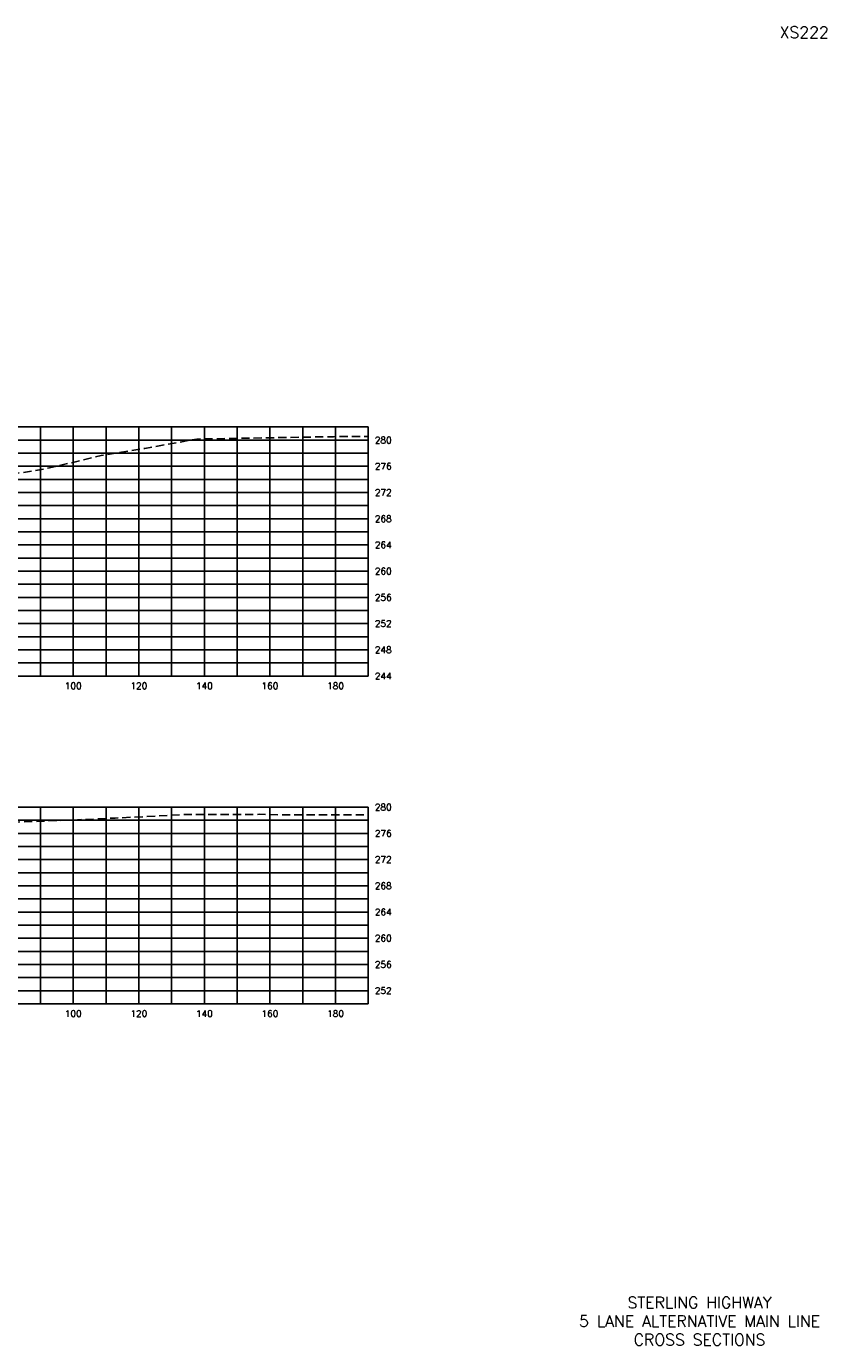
# Model space of a CAD drawing. Extents: x 1497 to 2840, y 16 to 8218.
# Tile 8 of 56: x 2596 to 2840, y 536 to 938. Entities that reach past the tile are written whole.
import ezdxf
from ezdxf.enums import TextEntityAlignment as Align

# ---------------------------------------------------------------- set-up
doc = ezdxf.new("R2010")
doc.units = 0
doc.header["$LTSCALE"] = 20
doc.header["$MEASUREMENT"] = 0
doc.linetypes.add('HIDDEN_050%', pattern=[0.1875, 0.125, -0.0625])
for name, color, linetype in [('S-AT-TXT175', 6, 'Continuous'), ('S-AT-TXT80', 1, 'Continuous'), ('XEG', 1, 'HIDDEN_050%'), ('XGRID', 251, 'Continuous'), ('XGRIDT', 2, 'Continuous'), ('XREF-BORDER', 7, 'Continuous')]:
    doc.layers.add(name, color=color, linetype=linetype)
doc.styles.add('L100', font='simplex.shx', dxfattribs={"height": 2})
doc.styles.add('L175', font='ROMANSM.shx', dxfattribs={"height": 3.5})
doc.styles.add('L80', font='ROMANSM.shx', dxfattribs={"height": 1.6})

# ---------------------------------------------------------------- blocks, each defined once
blk = doc.blocks.new('03025_00_att1')
at = {"layer": 'S-AT-TXT175', "style": 'L175'}
for tag, p in [('NUM', (32.402, 20.822)), ('LINE1', (30.64, 1.444)), ('LINE2', (30.64, 1.161)), ('LINE3', (30.64, 0.877))]:
    blk.add_attdef(tag, text='', height=0.175, dxfattribs=at).set_placement(p, align=Align.CENTER)
at = {"layer": 'S-AT-TXT80', "style": 'L80'}
for tag, p in [('DRAFTED', (2.436, 14.201)), ('PCTB', (2.094, 11.605)), ('PSCALE', (2.265, 11.605)), ('PVIEW', (2.436, 11.605))]:
    blk.add_attdef(tag, p, '', height=0.08, rotation=90, dxfattribs=at)

msp = doc.modelspace()

# ---------------------------------------------------------------- linework, layer by layer
at = {"layer": 'XEG', "flags": 128}
for points in [[(2320, 742.62), (2340.22, 748.89), (2362.68, 758.92), (2369.84, 760.72), (2389.93, 767.49), (2393.02, 768.76), (2417.72, 783.99), (2417.95, 784.13), (2426.43, 788.93), (2442.5, 797.99), (2443.08, 798.35), (2453.31, 801.62), (2453.67, 801.74), (2457.47, 802.2), (2457.53, 802.21), (2457.98, 802.22), (2477.3, 802.81), (2493.23, 802.8), (2504.2, 802.62), (2507.98, 802.5), (2508.94, 802.47), (2510, 802.39), (2511.36, 802.3), (2512.82, 802.18), (2514.86, 801.87), (2518.19, 801.48), (2522.3, 800.75), (2527.09, 800.02), (2532.46, 799.33), (2538.26, 798.31), (2548.93, 797.93), (2556.28, 797.69), (2565.69, 797.96), (2574.61, 799.08), (2583.32, 800.79), (2595.4, 802.17), (2602.7, 803.49), (2618.46, 807.25), (2631.81, 809.48), (2647.74, 812.31), (2679.67, 812.88), (2689.42, 813.04), (2700, 813.1)], [(2320, 642.44), (2332.18, 645.42), (2332.67, 645.51), (2332.72, 645.51), (2332.78, 645.51), (2335.96, 646.07), (2372.1, 652.3), (2375.04, 652.95), (2401.5, 659.12), (2404.91, 660.22), (2422.27, 663.74), (2436.2, 672.7), (2444.51, 677.78), (2456.47, 681.56), (2458.72, 682.28), (2461.24, 682.6), (2461.81, 682.69), (2479.31, 683.34), (2481.48, 683.43), (2497.68, 683.57), (2501.37, 683.69), (2504.7, 683.36), (2505.47, 683.31), (2510, 682.22), (2525.51, 678.5), (2534.19, 676.21), (2536.74, 675.4), (2537.71, 675.34), (2550.11, 684.86), (2556.29, 690.32), (2568.39, 692.54), (2580, 694.45), (2591.16, 695.4), (2609.72, 696.06), (2622.76, 696.66), (2644.02, 697.75), (2666.71, 697.81), (2672.64, 697.68), (2676.4, 697.68), (2700, 697.69)]]:
    msp.add_lwpolyline(points, dxfattribs=at)
at = {"layer": 'XGRID'}
for p, q in [((2320, 816), (2700, 816)), ((2600, 740), (2600, 816)), ((2610, 740), (2610, 816)), ((2620, 740), (2620, 816)), ((2630, 740), (2630, 816)), ((2640, 740), (2640, 816)), ((2650, 740), (2650, 816)), ((2660, 740), (2660, 816)), ((2670, 740), (2670, 816)), ((2680, 740), (2680, 816)), ((2690, 740), (2690, 816)), ((2700, 740), (2700, 816)), ((2320, 812), (2700, 812)), ((2320, 808), (2700, 808)), ((2320, 804), (2700, 804)), ((2320, 800), (2700, 800)), ((2320, 796), (2700, 796)), ((2320, 792), (2700, 792)), ((2320, 788), (2700, 788)), ((2320, 784), (2700, 784)), ((2320, 780), (2700, 780)), ((2320, 776), (2700, 776)), ((2320, 772), (2700, 772)), ((2320, 768), (2700, 768)), ((2320, 764), (2700, 764)), ((2320, 760), (2700, 760)), ((2320, 756), (2700, 756)), ((2320, 752), (2700, 752)), ((2320, 748), (2700, 748)), ((2320, 744), (2700, 744)), ((2320, 740), (2700, 740)), ((2320, 700), (2700, 700)), ((2600, 640), (2600, 700)), ((2610, 640), (2610, 700)), ((2620, 640), (2620, 700)), ((2630, 640), (2630, 700)), ((2640, 640), (2640, 700)), ((2650, 640), (2650, 700)), ((2660, 640), (2660, 700)), ((2670, 640), (2670, 700)), ((2680, 640), (2680, 700)), ((2690, 640), (2690, 700)), ((2700, 640), (2700, 700)), ((2320, 696), (2700, 696)), ((2320, 692), (2700, 692)), ((2320, 688), (2700, 688)), ((2320, 684), (2700, 684)), ((2320, 680), (2700, 680)), ((2320, 676), (2700, 676)), ((2320, 672), (2700, 672)), ((2320, 668), (2700, 668)), ((2320, 664), (2700, 664)), ((2320, 660), (2700, 660)), ((2320, 656), (2700, 656)), ((2320, 652), (2700, 652)), ((2320, 648), (2700, 648)), ((2320, 644), (2700, 644)), ((2320, 640), (2700, 640))]:
    msp.add_line(p, q, dxfattribs=at)

# ---------------------------------------------------------------- block references
at = {"layer": 'XREF-BORDER'}
ref = msp.add_blockref('03025_00_att1', (2186.45, 518.23), dxfattribs=dict(at, xscale=20, yscale=20, zscale=20))
ref.add_attrib('LINE1', 'STERLING HIGHWAY', dxfattribs={"layer": 'S-AT-TXT175', "height": 3.5, "style": 'L175'}).set_placement((2801.07, 547.1), align=Align.CENTER)
ref.add_attrib('LINE2', '5 LANE ALTERNATIVE MAIN LINE', dxfattribs={"layer": 'S-AT-TXT175', "height": 3.5, "style": 'L175'}).set_placement((2801.07, 541.44), align=Align.CENTER)
ref.add_attrib('LINE3', 'CROSS SECTIONS', dxfattribs={"layer": 'S-AT-TXT175', "height": 3.5, "style": 'L175'}).set_placement((2801.07, 535.77), align=Align.CENTER)
ref.add_attrib('NUM', 'XS222', dxfattribs={"layer": 'S-AT-TXT175', "height": 3.5, "style": 'L175'}).set_placement((2833, 934.66), align=Align.CENTER)

# ---------------------------------------------------------------- texts
at = {"layer": 'XGRIDT', "style": 'L100'}
for s, p in [('280', (2702, 812)), ('276', (2702, 804)), ('272', (2702, 796)), ('268', (2702, 788)), ('264', (2702, 780)), ('260', (2702, 772)), ('256', (2702, 764)), ('252', (2702, 756)), ('248', (2702, 748)), ('244', (2702, 740)), ('280', (2702, 700)), ('276', (2702, 692)), ('272', (2702, 684)), ('268', (2702, 676)), ('264', (2702, 668)), ('260', (2702, 660)), ('256', (2702, 652)), ('252', (2702, 644))]:
    msp.add_text(s, height=2, dxfattribs=at).set_placement(p, align=Align.MIDDLE_LEFT)
for s, p in [('100', (2610, 738)), ('120', (2630, 738)), ('140', (2650, 738)), ('160', (2670, 738)), ('180', (2690, 738)), ('100', (2610, 638)), ('120', (2630, 638)), ('140', (2650, 638)), ('160', (2670, 638)), ('180', (2690, 638))]:
    msp.add_text(s, height=2, dxfattribs=at).set_placement(p, align=Align.TOP_CENTER)

doc.saveas('drawing.dxf')
